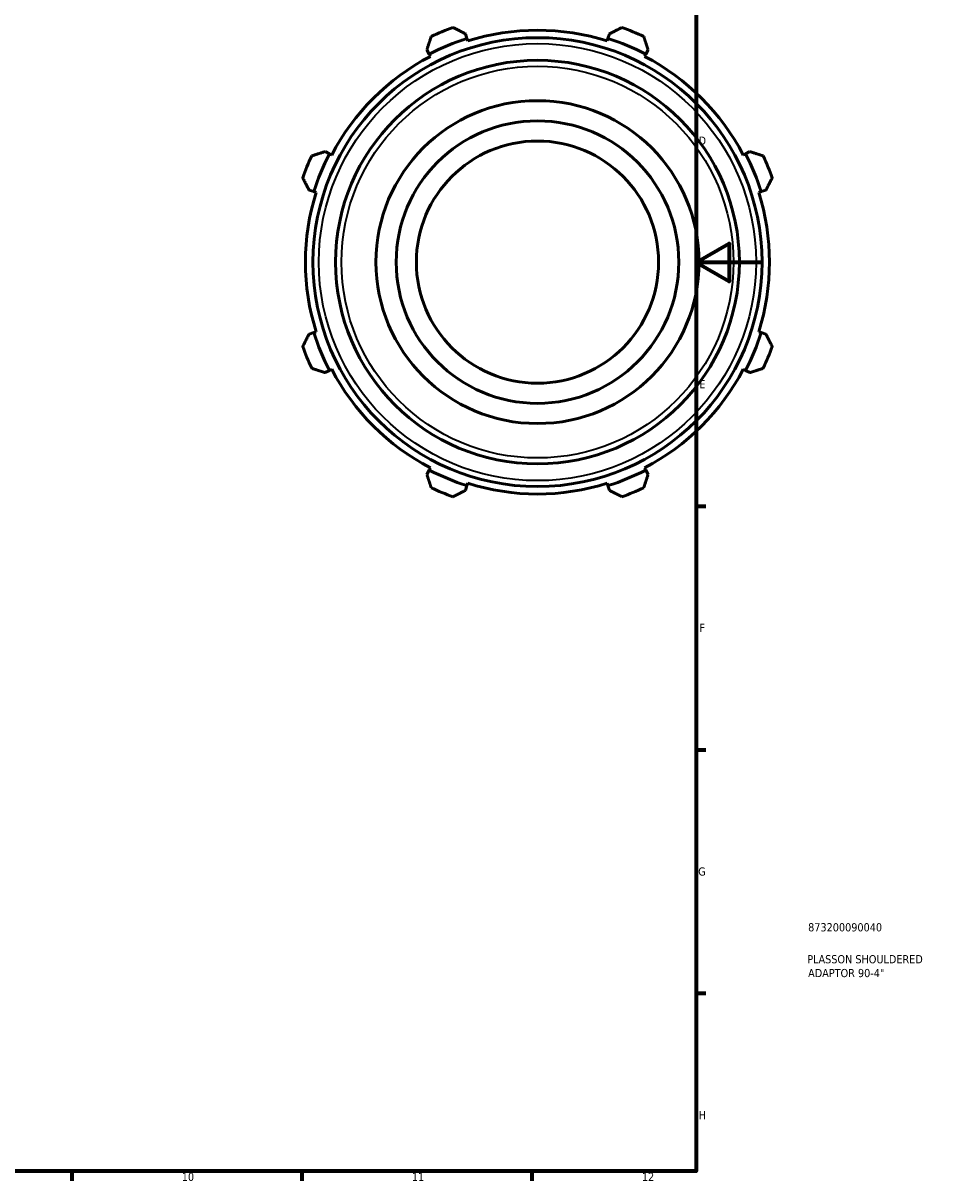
# Model space of a CAD drawing. Header units: millimetres. Extents: x -56 to 921, y -47 to 703.
# Tile 4 of 6: x 616 to 893, y 17 to 370. Entities that reach past the tile are written whole.
import ezdxf

# ---------------------------------------------------------------- set-up
doc = ezdxf.new("R2010")
doc.units = ezdxf.units.MM
for name, color, linetype, lineweight in [('Border (ISO)', 7, 'Continuous', 70), ('Title (ISO)', 7, 'Continuous', 50), ('Visible (ISO)', 7, 'Continuous', 50), ('Visible Narrow (ISO)', 7, 'Continuous', 35)]:
    doc.layers.add(name, color=color, linetype=linetype, lineweight=lineweight)
doc.styles.add('Note Text (ISO)', font='tahoma.ttf')

# ---------------------------------------------------------------- blocks, each defined once
blk = doc.blocks.new('Borders Default Border')
at = {"layer": 'Border (ISO)'}
for p, q in [((821, 222.75), (823.9, 222.75)), ((821, 148.5), (823.9, 148.5)), ((821, 74.25), (823.9, 74.25)), ((630.75, 20), (630.75, 17.1)), ((700.83, 20), (700.83, 17.1)), ((770.92, 20), (770.92, 17.1))]:
    blk.add_line(p, q, dxfattribs=at)
at = {"layer": 'Border (ISO)', "flags": 128}
for points in [[(20, 20), (20, 574), (821, 574), (821, 20), (20, 20)], [(841, 297), (821, 297), (831, 302.77), (831, 291.23), (821, 297)]]:
    blk.add_lwpolyline(points, dxfattribs=at)
at = {"layer": 'Border (ISO)', "color": 232, "true_color": 0xca0064, "char_height": 2.5, "attachment_point": 7, "style": 'Note Text (ISO)'}
for s, insert in [('D', (821.73, 332.88)), ('E', (821.94, 258.63)), ('F', (822, 184.38)), ('G', (821.61, 110.08)), ('H', (821.74, 35.88)), ('10', (664.29, 17.05)), ('11', (734.37, 17.1)), ('12', (804.46, 17.1))]:
    blk.add_mtext(s, dxfattribs=dict(at, insert=insert))
blk = doc.blocks.new('Title Blocks ISO')
at = {"layer": 'Title (ISO)', "color": 232, "true_color": 0xca0064, "style": 'Note Text (ISO)'}
for tag, p in [('PART_NUMBER_001', (34.1, 73.13)), ('DESCRIPTION_001', (33.84, 63.4)), ('DESCRIPTION_002', (34.09, 59.18))]:
    blk.add_attdef(tag, p, '', height=2.5, dxfattribs=at)

msp = doc.modelspace()

# ---------------------------------------------------------------- linework, layer by layer
at = {"layer": 'Visible (ISO)'}
for p, q in [((751.162, 365.242), (750.705, 366.691)), ((751.391, 364.517), (751.162, 365.242)), ((794.127, 365.242), (793.898, 364.517)), ((794.584, 366.691), (794.127, 365.242)), ((738.955, 361.824), (739.657, 360.476)), ((739.657, 360.476), (740.008, 359.802)), ((805.281, 359.802), (805.632, 360.476)), ((805.632, 360.476), (806.334, 361.824)), ((709.276, 330.095), (707.928, 330.797)), ((709.951, 329.745), (709.276, 330.095)), ((836.013, 330.095), (835.338, 329.745)), ((837.361, 330.797), (836.013, 330.095)), ((703.061, 319.048), (704.511, 318.591)), ((704.511, 318.591), (705.236, 318.362)), ((840.053, 318.362), (840.778, 318.591)), ((840.778, 318.591), (842.228, 319.048)), ((704.511, 275.626), (703.061, 275.169)), ((705.236, 275.854), (704.511, 275.626)), ((840.778, 275.626), (840.053, 275.854)), ((842.228, 275.169), (840.778, 275.626)), ((707.928, 263.419), (709.276, 264.121)), ((709.276, 264.121), (709.951, 264.472)), ((835.338, 264.472), (836.013, 264.121)), ((836.013, 264.121), (837.361, 263.419)), ((739.657, 233.74), (738.955, 232.392)), ((740.008, 234.414), (739.657, 233.74)), ((805.632, 233.74), (805.281, 234.414)), ((806.334, 232.392), (805.632, 233.74)), ((751.162, 228.975), (751.391, 229.699)), ((793.898, 229.699), (794.127, 228.975)), ((750.705, 227.525), (751.162, 228.975)), ((794.127, 228.975), (794.584, 227.525))]:
    msp.add_line(p, q, dxfattribs=at)
for radius in [68.4, 61.5, 49.2, 43.05, 36.9]:
    msp.add_circle((772.645, 297.108), radius, dxfattribs=at)
for radius, start, end in [(76, 109.79198, 115.20802), (70.68, 72.5, 107.5), (76, 64.79198, 70.20802), (71.44, 107.5, 117.5), (71.44, 62.5, 72.5), (70.68, 117.5, 152.5), (70.68, 27.5, 62.5), (76, 154.79198, 160.20802), (71.44, 152.5, 162.5), (71.44, 17.5, 27.5), (76, 19.79198, 25.20802), (70.68, 162.5, 197.5), (70.68, 342.5, 17.5), (71.44, 197.5, 207.5), (71.44, 332.5, 342.5), (76, 199.79198, 205.20802), (76, 334.79198, 340.20802), (70.68, 207.5, 242.5), (70.68, 297.5, 332.5), (71.44, 242.5, 252.5), (71.44, 287.5, 297.5), (70.68, 252.5, 287.5), (76, 244.79198, 250.20802), (76, 289.79198, 295.20802)]:
    msp.add_arc((772.645, 297.108), radius, start, end, dxfattribs=at)
for points, weights in [([(750.705, 366.691), (748.846, 367.635), (746.91, 368.619)], [1.00569720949, 1.01087922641, 1.01525848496]), ([(798.379, 368.619), (796.443, 367.635), (794.584, 366.691)], [1.01525848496, 1.01087922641, 1.00569720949]), ([(740.276, 365.87), (739.602, 363.806), (738.955, 361.824)], [1.01525848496, 1.01087922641, 1.00569720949]), ([(806.334, 361.824), (805.687, 363.806), (805.013, 365.87)], [1.00569720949, 1.01087922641, 1.01525848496]), ([(707.928, 330.797), (705.946, 330.151), (703.882, 329.477)], [1.00569720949, 1.01087922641, 1.01525848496]), ([(841.407, 329.477), (839.343, 330.151), (837.361, 330.797)], [1.01525848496, 1.01087922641, 1.00569720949]), ([(701.134, 322.842), (702.117, 320.906), (703.061, 319.048)], [1.01525848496, 1.01087922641, 1.00569720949]), ([(842.228, 319.048), (843.172, 320.906), (844.155, 322.842)], [1.00569720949, 1.01087922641, 1.01525848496]), ([(703.061, 275.169), (702.117, 273.31), (701.134, 271.374)], [1.00569720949, 1.01087922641, 1.01525848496]), ([(844.155, 271.374), (843.172, 273.31), (842.228, 275.169)], [1.01525848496, 1.01087922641, 1.00569720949]), ([(703.882, 264.739), (705.946, 264.066), (707.928, 263.419)], [1.01525848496, 1.01087922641, 1.00569720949]), ([(837.361, 263.419), (839.343, 264.066), (841.407, 264.739)], [1.00569720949, 1.01087922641, 1.01525848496]), ([(738.955, 232.392), (739.602, 230.41), (740.276, 228.346)], [1.00569720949, 1.01087922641, 1.01525848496]), ([(805.013, 228.346), (805.687, 230.41), (806.334, 232.392)], [1.01525848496, 1.01087922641, 1.00569720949]), ([(746.91, 225.598), (748.846, 226.581), (750.705, 227.525)], [1.01525848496, 1.01087922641, 1.00569720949]), ([(794.584, 227.525), (796.443, 226.581), (798.379, 225.598)], [1.00569720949, 1.01087922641, 1.01525848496])]:
    msp.add_rational_spline(points, weights, degree=2, dxfattribs=at)
at = {"layer": 'Visible Narrow (ISO)'}
for radius in [66.6, 59.7]:
    msp.add_circle((772.645, 297.108), radius, dxfattribs=at)

# ---------------------------------------------------------------- block references
msp.add_blockref('Borders Default Border', (0, 0))
msp.add_blockref('Title Blocks ISO', (821, 20)).add_auto_attribs({'PART_NUMBER_001': '873200090040', 'DESCRIPTION_001': 'PLASSON SHOULDERED', 'DESCRIPTION_002': 'ADAPTOR 90-4"'})

doc.saveas('drawing.dxf')
